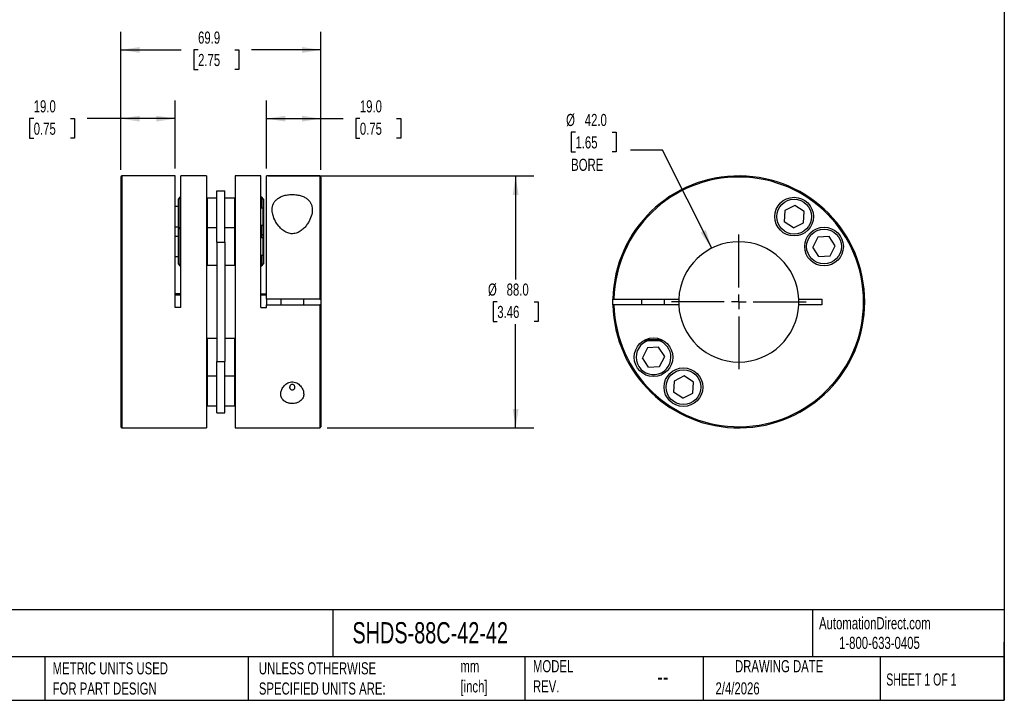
# Model space of a CAD drawing. Header units: millimetres. Extents: x 13 to 546, y 13 to 419.
# Tile 2 of 3: x 202 to 546, y 13 to 250. Entities that reach past the tile are written whole.
import ezdxf

# ---------------------------------------------------------------- set-up
doc = ezdxf.new("R2010")
doc.units = ezdxf.units.MM
doc.header["$LTSCALE"] = 2
doc.linetypes.add('SLD-Center', pattern=[19.05, 15.24, -1.27, 1.27, -1.27])
doc.linetypes.add('SLD-Solid', pattern=[0])
doc.layers.add('CENTER', color=40, linetype='SLD-Center')
doc.layers.add('DIMENSIONS', color=140, linetype='SLD-Solid', lineweight=25)
doc.layers.add('TEXT', color=140, linetype='SLD-Solid', lineweight=25)
doc.styles.add('SLDTEXTSTYLE0', font='TXT', dxfattribs={"width": 0.7})
doc.styles.add('SLDTEXTSTYLE1', font='TXT', dxfattribs={"width": 0.65})
doc.dimstyles.new('SLDDIMSTYLE0', dxfattribs={"dimtxt": 4.316016, "dimasz": 6.604, "dimexe": 0, "dimexo": 0.0625, "dimgap": 1.079004, "dimtad": 0, "dimtih": 1, "dimtoh": 1, "dimdec": 1, "dimrnd": 1e-09, "dimzin": 4, "dimdsep": 46, "dimtxsty": 'SLDTEXTSTYLE0', "dimsah": 1, "dimcen": 0.09, "dimadec": 0, "dimazin": 1, "dimtfac": 1, "dimtdec": 1, "dimtofl": 0, "dimtmove": 0, "dimatfit": 3, "dimfxl": 0, "dimfrac": 2, "dimtolj": 1, "dimtzin": 12, "dimarcsym": 0})
doc.dimstyles.new('SLDDIMSTYLE1', dxfattribs={"dimtxt": 4.316016, "dimasz": 6.604, "dimexe": 0, "dimexo": 0.0625, "dimgap": 1.079004, "dimtad": 0, "dimtih": 1, "dimtoh": 1, "dimdec": 1, "dimrnd": 1e-09, "dimzin": 12, "dimdsep": 46, "dimtxsty": 'SLDTEXTSTYLE0', "dimsah": 1, "dimcen": 0.09, "dimadec": 0, "dimazin": 3, "dimtfac": 1, "dimtdec": 1, "dimtofl": 0, "dimtmove": 0, "dimatfit": 3, "dimfxl": 0, "dimfrac": 2, "dimtolj": 1, "dimtzin": 12, "dimarcsym": 0})
doc.dimstyles.new('SLDDIMSTYLE2', dxfattribs={"dimtxt": 4.316016, "dimasz": 6.604, "dimexe": 0, "dimexo": 0.0625, "dimgap": 1.079004, "dimtad": 0, "dimtih": 1, "dimtoh": 1, "dimdec": 1, "dimrnd": 1e-09, "dimzin": 4, "dimdsep": 46, "dimtxsty": 'SLDTEXTSTYLE0', "dimsah": 1, "dimcen": 0, "dimadec": 0, "dimazin": 1, "dimtfac": 1, "dimtdec": 1, "dimtofl": 0, "dimtmove": 0, "dimatfit": 3, "dimfxl": 0, "dimfrac": 2, "dimtolj": 1, "dimtzin": 12, "dimarcsym": 0})

# ---------------------------------------------------------------- blocks, each defined once
blk = doc.blocks.new('_D')
at = {"layer": 'DIMENSIONS'}
for p, q in [((237.51, 197.99), (237.51, 222.2)), ((256.51, 198.39), (256.51, 222.2)), ((207.1, 215.85), (205.65, 215.85)), ((205.65, 215.85), (205.65, 208.99)), ((219.93, 215.85), (221.38, 215.85)), ((221.38, 215.85), (221.38, 208.99)), ((237.51, 215.85), (225.78, 215.85)), ((256.51, 215.85), (237.51, 215.85)), ((205.65, 208.99), (207.1, 208.99)), ((221.38, 208.99), (219.93, 208.99))]:
    blk.add_line(p, q, dxfattribs=at)
for points in [[(237.51, 215.85), (244.11, 214.83), (244.11, 216.86)], [(256.51, 215.85), (249.91, 216.86), (249.91, 214.83)]]:
    blk.add_solid(points, dxfattribs=at)
at = {"layer": 'DIMENSIONS', "char_height": 4.233, "attachment_point": 1, "style": 'SLDTEXTSTYLE0'}
for s, insert in [('19.0', (207.1, 222.27)), ('0.75', (207.1, 214.45))]:
    blk.add_mtext(s, dxfattribs=dict(at, insert=insert))
blk = doc.blocks.new('_D_1')
at = {"layer": 'DIMENSIONS'}
for p, q in [((288.41, 198.39), (288.41, 222.2)), ((307.41, 197.99), (307.41, 222.2)), ((288.41, 215.85), (307.41, 215.85)), ((307.41, 215.85), (315.17, 215.85)), ((321.02, 215.85), (319.57, 215.85)), ((319.57, 215.85), (319.57, 208.99)), ((333.84, 215.85), (335.29, 215.85)), ((335.29, 215.85), (335.29, 208.99)), ((319.57, 208.99), (321.02, 208.99)), ((335.29, 208.99), (333.84, 208.99))]:
    blk.add_line(p, q, dxfattribs=at)
for points in [[(288.41, 215.85), (295.01, 214.83), (295.01, 216.86)], [(307.41, 215.85), (300.81, 216.86), (300.81, 214.83)]]:
    blk.add_solid(points, dxfattribs=at)
at = {"layer": 'DIMENSIONS', "char_height": 4.233, "attachment_point": 1, "style": 'SLDTEXTSTYLE0'}
for s, insert in [('19.0', (321.02, 222.27)), ('0.75', (321.02, 214.45))]:
    blk.add_mtext(s, dxfattribs=dict(at, insert=insert))
blk = doc.blocks.new('_D_2')
at = {"layer": 'DIMENSIONS'}
for p, q in [((237.51, 197.99), (237.51, 246.2)), ((307.41, 197.99), (307.41, 246.2)), ((237.51, 239.85), (258.66, 239.85)), ((264.51, 239.85), (263.06, 239.85)), ((263.06, 239.85), (263.06, 232.99)), ((277.33, 239.85), (278.78, 239.85)), ((278.78, 239.85), (278.78, 232.99)), ((307.41, 239.85), (283.18, 239.85)), ((263.06, 232.99), (264.51, 232.99)), ((278.78, 232.99), (277.33, 232.99))]:
    blk.add_line(p, q, dxfattribs=at)
for points in [[(237.51, 239.85), (244.11, 238.83), (244.11, 240.86)], [(307.41, 239.85), (300.81, 240.86), (300.81, 238.83)]]:
    blk.add_solid(points, dxfattribs=at)
at = {"layer": 'DIMENSIONS', "char_height": 4.233, "attachment_point": 1, "style": 'SLDTEXTSTYLE0'}
for s, insert in [('69.9', (264.51, 246.27)), ('2.75', (264.51, 238.45))]:
    blk.add_mtext(s, dxfattribs=dict(at, insert=insert))
blk = doc.blocks.new('_D_3')
at = {"layer": 'DIMENSIONS'}
for p, q in [((288.95, 195.85), (381.78, 195.85)), ((375.43, 195.85), (375.43, 159.67)), ((369.02, 151.85), (367.57, 151.85)), ((367.57, 151.85), (367.57, 144.99)), ((381.84, 151.85), (383.29, 151.85)), ((383.29, 151.85), (383.29, 144.99)), ((367.57, 144.99), (369.02, 144.99)), ((383.29, 144.99), (381.84, 144.99)), ((375.43, 107.85), (375.43, 144.02)), ((309.55, 107.85), (381.78, 107.85))]:
    blk.add_line(p, q, dxfattribs=at)
for points in [[(375.43, 195.85), (374.42, 189.24), (376.45, 189.24)], [(375.43, 107.85), (376.45, 114.45), (374.42, 114.45)]]:
    blk.add_solid(points, dxfattribs=at)
at = {"layer": 'DIMENSIONS', "char_height": 4.233, "attachment_point": 1, "style": 'SLDTEXTSTYLE0'}
for s, insert in [('%%c', (365.76, 158.27)), ('88.0', (372.28, 158.27)), ('3.46', (369.02, 150.45))]:
    blk.add_mtext(s, dxfattribs=dict(at, insert=insert))
blk = doc.blocks.new('_D_4')
at = {"layer": 'DIMENSIONS'}
for p, q in [((396.31, 211.07), (394.86, 211.07)), ((394.86, 211.07), (394.86, 204.21)), ((409.14, 211.07), (410.59, 211.07)), ((410.59, 211.07), (410.59, 204.21)), ((394.86, 204.21), (396.31, 204.21)), ((410.59, 204.21), (409.14, 204.21)), ((426.68, 204.81), (415.57, 204.81)), ((443.91, 170.6), (426.68, 204.81))]:
    blk.add_line(p, q, dxfattribs=at)
blk.add_solid([(443.91, 170.6), (441.85, 176.96), (440.03, 176.04)], dxfattribs=at)
at = {"layer": 'DIMENSIONS', "char_height": 4.233, "attachment_point": 1, "style": 'SLDTEXTSTYLE0'}
for s, insert in [('%%c', (393.05, 217.5)), ('42.0', (399.57, 217.5)), ('1.65', (396.31, 209.67)), ('BORE', (394.82, 201.85))]:
    blk.add_mtext(s, dxfattribs=dict(at, insert=insert))
blk = doc.blocks.new('SW_CENTERMARKSYMBOL_0')
at = {"layer": 'CENTER', "color": 0}
for p, q in [((0, 5.08), (0, 23.54)), ((-5.08, 0), (-23.54, 0)), ((0, 0), (-2.54, 0)), ((0, 0), (0, 2.54)), ((0, 0), (0, -2.54)), ((0, 0), (2.54, 0)), ((5.08, 0), (23.54, 0)), ((0, -5.08), (0, -23.54))]:
    blk.add_line(p, q, dxfattribs=at)

msp = doc.modelspace()

# ---------------------------------------------------------------- linework, layer by layer
for p, q in [((237.51, 195.45), (237.51, 108.25)), ((256.51, 195.85), (237.91, 195.85)), ((237.91, 195.85), (237.91, 107.85)), ((256.51, 149.85), (256.51, 195.85)), ((267.51, 195.85), (258.51, 195.85)), ((258.51, 149.85), (258.51, 195.85)), ((267.51, 195.85), (267.51, 107.85)), ((286.41, 195.85), (277.41, 195.85)), ((277.41, 195.85), (277.41, 107.85)), ((286.41, 149.85), (286.41, 195.85)), ((307.01, 195.85), (288.41, 195.85)), ((288.41, 152.85), (288.41, 195.85)), ((307.01, 195.85), (307.01, 152.85)), ((307.41, 195.45), (307.41, 152.85)), ((271.11, 172.72), (271.11, 190.58)), ((271.11, 190.58), (273.81, 190.58)), ((273.81, 172.72), (273.81, 190.58)), ((258.18, 188.37), (257.51, 187.7)), ((257.51, 187.7), (257.51, 177.26)), ((258.51, 188.37), (258.18, 188.37)), ((258.18, 188.37), (258.18, 177.93)), ((267.71, 188.12), (267.51, 187.92)), ((271.11, 188.12), (267.71, 188.12)), ((267.71, 188.12), (267.71, 177.68)), ((277.21, 188.12), (273.81, 188.12)), ((277.41, 187.92), (277.21, 188.12)), ((277.21, 188.12), (277.21, 177.68)), ((286.73, 188.37), (286.41, 188.37)), ((287.41, 187.7), (286.73, 188.37)), ((286.73, 188.37), (286.73, 184.62)), ((287.41, 187.7), (287.41, 184.32)), ((257.51, 185.12), (256.51, 185.12)), ((287.11, 184.62), (286.41, 184.62)), ((287.41, 184.32), (287.11, 184.62)), ((287.11, 184.62), (287.11, 178.62)), ((287.41, 184.32), (287.41, 178.92)), ((469.42, 183.74), (469.22, 179.85)), ((472.9, 185.51), (469.42, 183.74)), ((476.16, 183.39), (472.9, 185.51)), ((475.96, 179.5), (476.16, 183.39)), ((287.11, 178.62), (287.41, 178.92)), ((287.41, 178.92), (287.41, 175.55)), ((472.49, 177.73), (469.22, 179.85)), ((472.49, 177.73), (475.96, 179.5)), ((256.51, 178.12), (257.51, 178.12)), ((258.18, 177.93), (257.51, 177.26)), ((257.51, 177.26), (257.51, 165.11)), ((258.51, 177.93), (258.18, 177.93)), ((258.18, 177.93), (258.18, 164.43)), ((267.71, 177.68), (267.51, 177.48)), ((271.11, 177.68), (267.71, 177.68)), ((267.71, 177.68), (267.71, 164.68)), ((277.21, 177.68), (273.81, 177.68)), ((277.41, 177.48), (277.21, 177.68)), ((277.21, 177.68), (277.21, 164.68)), ((286.41, 178.62), (287.11, 178.62)), ((286.73, 178.62), (286.73, 174.87)), ((286.73, 174.87), (287.41, 175.55)), ((287.41, 175.55), (287.41, 173.88)), ((257.51, 174.68), (256.51, 174.68)), ((271.11, 172.72), (273.81, 172.72)), ((271.11, 172.72), (271.11, 130.98)), ((273.81, 172.72), (273.81, 130.98)), ((286.41, 174.87), (286.73, 174.87)), ((287.11, 174.18), (286.41, 174.18)), ((286.73, 174.87), (286.73, 174.18)), ((287.41, 173.88), (287.11, 174.18)), ((287.11, 174.18), (287.11, 168.18)), ((287.41, 173.88), (287.41, 168.48)), ((481.01, 174.45), (479.24, 170.98)), ((484.9, 174.65), (481.01, 174.45)), ((487.02, 171.39), (484.9, 174.65)), ((481.36, 167.71), (479.24, 170.98)), ((485.25, 167.91), (487.02, 171.39)), ((256.51, 167.68), (257.51, 167.68)), ((257.51, 165.11), (258.18, 164.43)), ((286.41, 168.18), (287.11, 168.18)), ((286.73, 168.18), (286.73, 164.43)), ((286.73, 164.43), (287.41, 165.11)), ((287.11, 168.18), (287.41, 168.48)), ((287.41, 168.48), (287.41, 165.11)), ((481.36, 167.71), (485.25, 167.91)), ((258.18, 164.43), (258.51, 164.43)), ((267.51, 164.88), (267.71, 164.68)), ((267.71, 164.68), (271.11, 164.68)), ((273.81, 164.68), (277.21, 164.68)), ((277.21, 164.68), (277.41, 164.88)), ((286.41, 164.43), (286.73, 164.43)), ((258.51, 154.66), (256.51, 154.66)), ((256.51, 154.26), (258.51, 154.26)), ((288.41, 154.56), (286.41, 154.56)), ((286.41, 154.36), (288.41, 154.36)), ((307.01, 152.85), (288.41, 152.85)), ((288.41, 152.85), (288.41, 150.85)), ((293.41, 152.85), (293.41, 150.85)), ((301.41, 150.85), (301.41, 152.85)), ((307.41, 152.85), (307.41, 150.85)), ((409.77, 152.85), (432.38, 152.85)), ((419.36, 152.85), (419.36, 150.85)), ((427.36, 150.85), (427.36, 152.85)), ((474.33, 152.85), (482.36, 152.85)), ((482.36, 152.85), (482.36, 150.85)), ((258.51, 149.85), (256.51, 149.85)), ((286.41, 149.85), (288.41, 149.85)), ((288.41, 149.85), (288.41, 150.85)), ((288.41, 150.85), (307.01, 150.85)), ((307.01, 150.85), (307.01, 107.85)), ((307.41, 150.85), (307.41, 108.25)), ((432.38, 150.85), (409.77, 150.85)), ((482.36, 150.85), (474.33, 150.85)), ((267.71, 139.01), (267.51, 138.81)), ((271.11, 139.01), (267.71, 139.01)), ((267.71, 139.01), (267.71, 126.01)), ((277.21, 139.01), (273.81, 139.01)), ((277.41, 138.81), (277.21, 139.01)), ((277.21, 139.01), (277.21, 126.01)), ((420.19, 138.35), (426.96, 138.35)), ((421, 138.75), (426.17, 138.75)), ((426.96, 138.35), (426.96, 138.36)), ((421.46, 135.78), (419.69, 132.31)), ((425.35, 135.99), (421.46, 135.78)), ((427.48, 132.72), (425.35, 135.99)), ((271.11, 113.11), (271.11, 130.98)), ((271.11, 130.98), (273.81, 130.98)), ((273.81, 113.11), (273.81, 130.98)), ((421.81, 129.04), (419.69, 132.31)), ((425.71, 129.24), (427.48, 132.72)), ((421.81, 129.04), (425.71, 129.24)), ((267.51, 126.21), (267.71, 126.01)), ((267.71, 126.01), (271.11, 126.01)), ((267.71, 126.01), (267.71, 115.57)), ((273.81, 126.01), (277.21, 126.01)), ((277.21, 126.01), (277.41, 126.21)), ((277.21, 126.01), (277.21, 115.57)), ((430.75, 124.2), (430.55, 120.31)), ((434.23, 125.97), (430.75, 124.2)), ((437.49, 123.84), (434.23, 125.97)), ((437.29, 119.95), (437.49, 123.84)), ((433.82, 118.18), (430.55, 120.31)), ((433.82, 118.18), (437.29, 119.95)), ((267.51, 115.77), (267.71, 115.57)), ((267.71, 115.57), (271.11, 115.57)), ((273.81, 115.57), (277.21, 115.57)), ((277.21, 115.57), (277.41, 115.77)), ((271.11, 113.11), (273.81, 113.11)), ((237.91, 107.85), (267.51, 107.85)), ((277.41, 107.85), (307.01, 107.85))]:
    msp.add_line(p, q)
at = {"flags": 128}
msp.add_lwpolyline([(409.37, 150.85), (409.36, 151.94), (409.37, 152.85)], dxfattribs=at)
for centre, radius in [((472.69, 181.62), 6.75), ((472.69, 181.62), 6.08), ((483.13, 171.18), 6.75), ((483.13, 171.18), 6.07), ((423.58, 132.51), 6.75), ((434.02, 122.07), 6.75), ((434.02, 122.07), 6.07)]:
    msp.add_circle(centre, radius)
for centre, radius, start, end in [((237.91, 195.45), 0.4, 90, 180), ((307.01, 195.45), 0.4, 0, 90), ((453.36, 151.85), 44, 181.3023, 178.6977), ((453.36, 151.85), 43.6, 181.3142, 178.6858), ((453.36, 151.85), 21, 2.7294, 177.2706), ((453.36, 151.85), 21, 177.2706, 182.7294), ((453.36, 151.85), 21, 357.2706, 2.7294), ((453.36, 151.85), 21, 182.7294, 357.2706), ((423.58, 132.51), 6.08, 106.1695, 0), ((423.58, 132.51), 6.08, 0, 73.8305), ((237.91, 108.25), 0.4, 180, 270), ((307.01, 108.25), 0.4, 270, 0)]:
    msp.add_arc(centre, radius, start, end)
for points, knots in [([(290.41, 184.03), (290.41, 183.65), (290.45, 183.27), (290.58, 182.48), (290.68, 182.08), (291.07, 180.89), (291.44, 180.1), (292.18, 178.94), (292.46, 178.55), (293.09, 177.82), (293.43, 177.46), (294.01, 176.97), (294.22, 176.81), (294.64, 176.52), (294.87, 176.38), (295.34, 176.13), (295.59, 176.02), (296.11, 175.84), (296.37, 175.77), (296.92, 175.68), (297.2, 175.66), (297.76, 175.66), (298.04, 175.7), (298.86, 175.86), (299.36, 176.06), (300.3, 176.57), (300.71, 176.88), (301.29, 177.38), (301.47, 177.56), (301.81, 177.91), (301.97, 178.09), (302.42, 178.64), (302.69, 179.02), (303.17, 179.79), (303.38, 180.18), (303.94, 181.37), (304.19, 182.16), (304.38, 183.33), (304.41, 183.72), (304.41, 184.47), (304.37, 184.84), (304.25, 185.37), (304.2, 185.55), (304.08, 185.9), (304.01, 186.07), (303.77, 186.56), (303.56, 186.88), (303.18, 187.32), (303.04, 187.46), (302.74, 187.74), (302.58, 187.87), (302.06, 188.23), (301.66, 188.46), (301, 188.74), (300.77, 188.82), (300.29, 188.97), (300.04, 189.04), (299.27, 189.22), (298.74, 189.29), (297.63, 189.37), (297.07, 189.37), (296.25, 189.3), (295.97, 189.27), (295.44, 189.19), (295.18, 189.14), (294.68, 189.02), (294.44, 188.95), (293.96, 188.79), (293.73, 188.7), (293.08, 188.42), (292.7, 188.2), (292.18, 187.82), (292.02, 187.69), (291.73, 187.41), (291.59, 187.27), (291.34, 186.97), (291.23, 186.82), (291.03, 186.51), (290.94, 186.34), (290.55, 185.51), (290.41, 184.79), (290.41, 184.03)], [0, 0, 0, 0, 0.03125, 0.03125, 0.0625, 0.0625, 0.125, 0.125, 0.15625, 0.15625, 0.1875, 0.1875, 0.203125, 0.203125, 0.21875, 0.21875, 0.234375, 0.234375, 0.25, 0.25, 0.265625, 0.265625, 0.28125, 0.28125, 0.3125, 0.3125, 0.34375, 0.34375, 0.359375, 0.359375, 0.375, 0.375, 0.40625, 0.40625, 0.4375, 0.4375, 0.5, 0.5, 0.53125, 0.53125, 0.5625, 0.5625, 0.578125, 0.578125, 0.59375, 0.59375, 0.625, 0.625, 0.640625, 0.640625, 0.65625, 0.65625, 0.6875, 0.6875, 0.703125, 0.703125, 0.71875, 0.71875, 0.75, 0.75, 0.78125, 0.78125, 0.796875, 0.796875, 0.8125, 0.8125, 0.828125, 0.828125, 0.84375, 0.84375, 0.875, 0.875, 0.890625, 0.890625, 0.90625, 0.90625, 0.921875, 0.921875, 0.9375, 0.9375, 1, 1, 1, 1]), ([(307.01, 152.85), (307.12, 152.85), (307.22, 152.85), (307.37, 152.85), (307.41, 152.85), (307.41, 152.85)], [0, 0, 0, 0, 0.5, 0.5, 1, 1, 1, 1]), ([(409.37, 152.85), (409.37, 152.85), (409.41, 152.85), (409.56, 152.85), (409.66, 152.85), (409.77, 152.85)], [0, 0, 0, 0, 0.5, 0.5, 1, 1, 1, 1]), ([(307.41, 150.85), (307.41, 150.85), (307.37, 150.85), (307.22, 150.85), (307.12, 150.85), (307.01, 150.85)], [0, 0, 0, 0, 0.5, 0.5, 1, 1, 1, 1]), ([(409.77, 150.85), (409.66, 150.85), (409.56, 150.85), (409.41, 150.85), (409.37, 150.85), (409.37, 150.85)], [0, 0, 0, 0, 0.5, 0.5, 1, 1, 1, 1]), ([(293.41, 119.66), (293.41, 119.45), (293.43, 119.23), (293.51, 118.82), (293.57, 118.62), (293.74, 118.23), (293.85, 118.04), (294.11, 117.68), (294.27, 117.51), (294.63, 117.19), (294.84, 117.04), (295.31, 116.79), (295.57, 116.68), (295.98, 116.54), (296.13, 116.5), (296.42, 116.44), (296.57, 116.41), (297.04, 116.36), (297.35, 116.34), (297.98, 116.37), (298.28, 116.41), (298.72, 116.51), (298.87, 116.55), (299.15, 116.64), (299.28, 116.69), (299.66, 116.86), (299.89, 116.99), (300.3, 117.28), (300.48, 117.44), (300.79, 117.78), (300.92, 117.97), (301.13, 118.34), (301.22, 118.54), (301.34, 118.94), (301.38, 119.15), (301.42, 119.57), (301.41, 119.78), (301.35, 120.43), (301.24, 120.87), (300.95, 121.51), (300.84, 121.72), (300.58, 122.13), (300.42, 122.34), (300.08, 122.73), (299.89, 122.92), (299.46, 123.26), (299.21, 123.42), (298.69, 123.68), (298.4, 123.78), (297.79, 123.91), (297.47, 123.93), (296.85, 123.89), (296.54, 123.82), (295.97, 123.61), (295.71, 123.48), (295.23, 123.16), (295.02, 122.99), (294.63, 122.62), (294.46, 122.42), (294.16, 122.02), (294.03, 121.81), (293.81, 121.38), (293.71, 121.17), (293.49, 120.52), (293.41, 120.09), (293.41, 119.66)], [0, 0, 0, 0, 0.03125, 0.03125, 0.0625, 0.0625, 0.09375, 0.09375, 0.125, 0.125, 0.15625, 0.15625, 0.1875, 0.1875, 0.203125, 0.203125, 0.21875, 0.21875, 0.25, 0.25, 0.28125, 0.28125, 0.296875, 0.296875, 0.3125, 0.3125, 0.34375, 0.34375, 0.375, 0.375, 0.40625, 0.40625, 0.4375, 0.4375, 0.46875, 0.46875, 0.5, 0.5, 0.5625, 0.5625, 0.59375, 0.59375, 0.625, 0.625, 0.65625, 0.65625, 0.6875, 0.6875, 0.71875, 0.71875, 0.75, 0.75, 0.78125, 0.78125, 0.8125, 0.8125, 0.84375, 0.84375, 0.875, 0.875, 0.90625, 0.90625, 0.9375, 0.9375, 1, 1, 1, 1]), ([(296.59, 122.07), (296.59, 121.95), (296.61, 121.83), (296.67, 121.59), (296.72, 121.47), (296.86, 121.27), (296.95, 121.18), (297.16, 121.05), (297.28, 121.01), (297.53, 121.01), (297.66, 121.05), (297.87, 121.18), (297.96, 121.27), (298.16, 121.58), (298.23, 121.82), (298.23, 122.2), (298.21, 122.32), (298.15, 122.56), (298.1, 122.67), (297.96, 122.88), (297.87, 122.97), (297.66, 123.1), (297.54, 123.14), (297.29, 123.14), (297.16, 123.1), (296.95, 122.97), (296.86, 122.88), (296.66, 122.58), (296.59, 122.32), (296.59, 122.07)], [0, 0, 0, 0, 0.0625, 0.0625, 0.125, 0.125, 0.1875, 0.1875, 0.25, 0.25, 0.3125, 0.3125, 0.375, 0.375, 0.5, 0.5, 0.5625, 0.5625, 0.625, 0.625, 0.6875, 0.6875, 0.75, 0.75, 0.8125, 0.8125, 0.875, 0.875, 1, 1, 1, 1])]:
    msp.add_open_spline(points, degree=3, knots=knots)
at = {"layer": 'TEXT'}
for p, q in [((546.1, 419.1), (546.1, 12.7)), ((546.1, 44.25), (12.7, 44.25)), ((311.52, 44.25), (311.52, 27.94)), ((479.15, 44.25), (479.15, 27.94)), ((546.1, 12.7), (546.1, 33.02)), ((546.1, 27.94), (12.7, 27.94)), ((210.97, 27.94), (210.97, 12.7)), ((282, 27.94), (282, 12.7)), ((378.6, 27.94), (378.6, 12.7)), ((440.93, 27.94), (440.93, 12.7)), ((502.7, 27.94), (502.7, 12.7)), ((12.7, 12.7), (546.1, 12.7))]:
    msp.add_line(p, q, dxfattribs=at)

# ---------------------------------------------------------------- block references
at = {"layer": 'CENTER'}
msp.add_blockref('SW_CENTERMARKSYMBOL_0', (453.36, 151.85), dxfattribs=at)

# ---------------------------------------------------------------- texts
at = {"layer": 'TEXT'}
for s, insert, char_height, attachment_point, style in [('AutomationDirect.com', (481.39, 41.75), 4.2333, 1, 'SLDTEXTSTYLE0'), ('SHDS-88C-42-42', (318.42, 40), 7.4083, 1, 'SLDTEXTSTYLE0'), ('1-800-633-0405', (488.38, 34.87), 4.2333, 1, 'SLDTEXTSTYLE0'), ('METRIC UNITS USED ^JFOR PART DESIGN', (213.71, 25.99), 4.2333, 1, 'SLDTEXTSTYLE0'), ('UNLESS OTHERWISE ^JSPECIFIED UNITS ARE:', (285.74, 25.99), 4.2333, 1, 'SLDTEXTSTYLE0'), ('mm^J[inch]', (356.13, 26.72), 4.233, 1, 'SLDTEXTSTYLE0'), ('MODEL ^JREV.', (381.47, 26.73), 4.2333, 1, 'SLDTEXTSTYLE0'), ('DRAWING DATE', (467.45, 26.73), 4.2333, 2, 'SLDTEXTSTYLE0'), ('SHEET 1 OF 1', (504.88, 22.1), 4.2333, 1, 'SLDTEXTSTYLE1'), ('--', (424.86, 24.15), 6.35, 1, 'SLDTEXTSTYLE0'), ('2/4/2026', (445.23, 18.98), 4.233, 1, 'SLDTEXTSTYLE0')]:
    msp.add_mtext(s, dxfattribs=dict(at, insert=insert, char_height=char_height, attachment_point=attachment_point, style=style))

# ---------------------------------------------------------------- dimensions: what is measured, and where the dimension line sits
at = {"layer": 'DIMENSIONS'}
for base, p1, p2, dimstyle, picture, middle in [((237.51, 239.85), (307.41, 195.45), (237.51, 195.45), 'SLDDIMSTYLE1', '_D_2', (270.92, 239.85)), ((256.51, 215.85), (237.51, 195.45), (256.51, 195.85), 'SLDDIMSTYLE0', '_D', (213.51, 215.85)), ((307.41, 215.85), (288.41, 195.85), (307.41, 195.45), 'SLDDIMSTYLE0', '_D_1', (327.43, 215.85))]:
    dim = msp.add_linear_dim(base=base, p1=p1, p2=p2, dimstyle=dimstyle, dxfattribs=at)
    dim.commit()
    dim.dimension.update_dxf_attribs({"geometry": picture, "text_midpoint": middle, "dimtype": 160})
dim = msp.add_diameter_dim_2p(p1=(462.8, 133.09), p2=(443.91, 170.6), text='<>\\PBORE', dimstyle='SLDDIMSTYLE2', dxfattribs=at)
dim.commit()
dim.dimension.update_dxf_attribs({"geometry": '_D_4', "text_midpoint": (402.72, 207.04), "dimtype": 163})
dim = msp.add_linear_dim(base=(375.43, 107.85), p1=(286.41, 195.85), p2=(307.01, 107.85), angle=90, text='%%c<>', dimstyle='SLDDIMSTYLE0', dxfattribs=at)
dim.commit()
dim.dimension.update_dxf_attribs({"geometry": '_D_3', "text_midpoint": (375.43, 151.85), "dimtype": 160})

doc.saveas('drawing.dxf')
